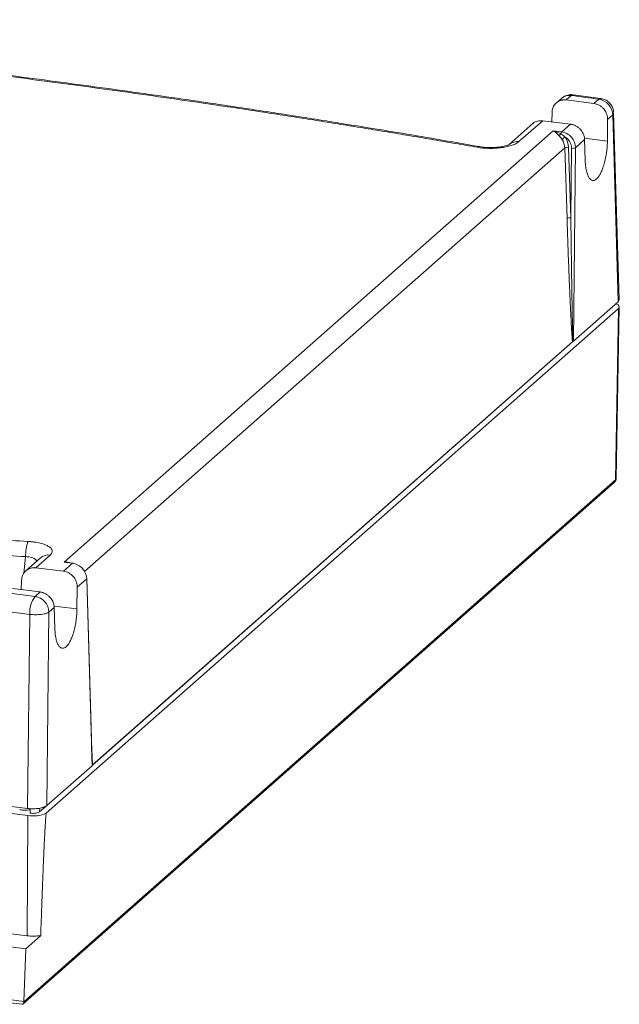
# Model space of a CAD drawing. Header units: millimetres. Extents: x -5 to 111, y 33 to 101.
# Tile 5 of 5: x 71 to 111, y 35 to 101. Entities that reach past the tile are written whole.
import ezdxf

# ---------------------------------------------------------------- set-up
doc = ezdxf.new("R2010")
doc.units = ezdxf.units.MM

msp = doc.modelspace()

# ---------------------------------------------------------------- linework, layer by layer
at = {"color": 7, "linetype": 'Continuous', "lineweight": 15}
for p, q in [((107.196, 95.886), (106.838, 95.57)), ((107.858, 96.079), (107.519, 95.78)), ((109.375, 95.546), (107.519, 95.78)), ((109.831, 95.878), (107.992, 96.127)), ((109.375, 95.546), (109.697, 95.83)), ((106.542, 94.315), (106.565, 94.955)), ((110.276, 93.019), (110.292, 94.478)), ((110.632, 94.777), (110.292, 94.478)), ((110.992, 82.247), (110.632, 94.777)), ((111.056, 82.369), (110.696, 94.916)), ((105.3, 94.214), (103.688, 92.792)), ((105.943, 94.39), (104.349, 92.985)), ((107.799, 94.156), (105.943, 94.39)), ((107.212, 93.639), (107.799, 94.156)), ((73.839, 64.784), (106.639, 93.711)), ((106.639, 93.711), (107.212, 93.639)), ((108.753, 93.12), (108.133, 92.573)), ((108.753, 93.12), (108.793, 91.712)), ((107.57, 87.832), (107.418, 92.563)), ((107.827, 87.871), (107.675, 92.602)), ((107.827, 87.871), (107.875, 92.543)), ((108.133, 92.573), (107.999, 79.608)), ((110.992, 82.247), (107.999, 79.608)), ((110.863, 70.398), (111.076, 81.905)), ((111.012, 81.789), (72.647, 47.954)), ((110.812, 70.307), (111.012, 81.789)), ((107.933, 79.57), (75.748, 51.186)), ((71.089, 35.162), (110.73, 70.122)), ((71.14, 35.319), (110.812, 70.307)), ((72.257, 65.072), (71.27, 64.203)), ((72.918, 65.265), (71.951, 64.412)), ((73.807, 64.179), (74.412, 64.712)), ((74.412, 64.712), (73.839, 64.784)), ((74.437, 64.722), (74.078, 64.767)), ((71.951, 64.412), (73.807, 64.179)), ((70.998, 63.588), (70.974, 62.947)), ((75.362, 63.672), (74.724, 63.11)), ((75.723, 51.143), (75.362, 63.672)), ((75.73, 51.361), (75.375, 63.7)), ((70.039, 62.726), (71.895, 62.492)), ((70.375, 63.023), (72.231, 62.789)), ((71.895, 62.492), (72.231, 62.789)), ((74.709, 61.652), (74.724, 63.11)), ((71.542, 61.288), (69.686, 61.521)), ((72.831, 61.44), (72.691, 48.469)), ((73.185, 61.753), (72.831, 61.44)), ((73.185, 61.753), (73.226, 60.344)), ((71.402, 48.275), (71.542, 61.288)), ((75.688, 52.387), (75.735, 51.165)), ((75.723, 51.143), (72.691, 48.469)), ((71.402, 48.275), (63.408, 49.282)), ((71.41, 47.799), (63.405, 48.807)), ((71.358, 39.739), (71.41, 47.799)), ((71.358, 39.739), (63.352, 40.747)), ((62.709, 39.944), (71.269, 38.865)), ((71.269, 38.865), (72.277, 39.754)), ((71.141, 35.339), (71.269, 38.865)), ((69.641, 35.317), (71.027, 35.143))]:
    msp.add_line(p, q, dxfattribs=at)
at = {"color": 8, "linetype": 'Continuous', "lineweight": 15}
for p, q in [((110.276, 93.019), (108.739, 93.213)), ((107.418, 92.563), (75.211, 64.159)), ((71.14, 64.039), (71.262, 65.16)), ((74.709, 61.652), (73.171, 61.845)), ((72.201, 48.05), (72.21, 48.293)), ((69.64, 35.528), (71.141, 35.339))]:
    msp.add_line(p, q, dxfattribs=at)
at = {"color": 144, "linetype": 'Continuous', "lineweight": 0}
for p, q in [((107.959, 79.585), (75.738, 51.169)), ((73.839, 64.784), (74.075, 64.746)), ((71.58, 47.956), (71.576, 48.265)), ((72.638, 48.435), (72.201, 48.05))]:
    msp.add_line(p, q, dxfattribs=at)
at = {"color": 7, "linetype": 'Continuous', "lineweight": 15, "flags": 128}
for points in [[(111.012, 81.789), (111.062, 81.851), (111.076, 81.915), (111.053, 81.979), (110.993, 82.04), (110.899, 82.096), (110.846, 82.119)], [(75.362, 63.672), (75.372, 63.687), (75.375, 63.7)], [(71.14, 35.319), (71.136, 35.267), (71.126, 35.223), (71.11, 35.187), (71.088, 35.161), (71.062, 35.146), (71.032, 35.142), (71.027, 35.143)]]:
    msp.add_lwpolyline(points, dxfattribs=at)
at = {"color": 8, "linetype": 'Continuous', "lineweight": 15, "flags": 128}
msp.add_lwpolyline([(110.863, 70.398), (110.852, 70.356), (110.812, 70.307)], dxfattribs=at)
at = {"color": 8, "linetype": 'Continuous', "lineweight": 15}
for centre, radius, start, end in [((107.737, 95.262), 0.826, 81.61637, 130.88642), ((104.228, 92.167), 0.827, 81.62119, 130.58765), ((110.563, 70.307), 0.249, 312.10554, 359.94089), ((72.799, 64.443), 0.831, 81.75093, 130.75186), ((74.435, 64.691), 0.031, 85.83582, 137.25057)]:
    msp.add_arc(centre, radius, start, end, dxfattribs=at)
at = {"color": 7, "linetype": 'Continuous', "lineweight": 15}
for centre, radius, start, end in [((109.54, 94.749), 1.093, 1.51035, 81.74985), ((106.919, 93.727), 0.321, 284.76446, 317.04019), ((112.66, 85.669), 9.241, 124.38793, 126.02929), ((107.616, 92.125), 0.48, 82.88426, 114.34202), ((107.953, 92.986), 0.45, 260.03464, 293.5709), ((107.768, 87.394), 0.48, 82.88426, 114.34202), ((74.559, 65.163), 3.297, 162.08964, 180.04129), ((74.428, 64.685), 0.0379, 22.56849, 75.70162), ((73.467, 61.378), 1.927, 144.65743, 182.67706), ((71.739, 61.411), 1.093, 1.51035, 81.74985), ((71.769, 49.946), 2.176, 260.52013, 293.78292), ((71.762, 42.997), 3.284, 262.92711, 279.02541), ((71.916, 35.311), 0.776, 177.90629, 179.36941)]:
    msp.add_arc(centre, radius, start, end, dxfattribs=at)
for points, knots in [([(101.539, 92.609), (101.056, 92.693), (100.089, 92.862), (98.634, 93.113), (97.175, 93.36), (95.712, 93.605), (94.245, 93.847), (92.774, 94.087), (91.299, 94.324), (89.82, 94.558), (88.337, 94.789), (86.85, 95.018), (83.118, 95.583), (77.096, 96.451), (68.709, 97.561), (60.224, 98.584), (53.556, 99.311), (48.765, 99.798), (45.885, 100.08), (42.997, 100.353), (40.1, 100.615), (37.196, 100.868), (35.253, 101.028), (34.282, 101.109)], [0, 0, 0, 0, 0.022711, 0.045419, 0.068125, 0.090829, 0.113532, 0.136235, 0.158938, 0.181643, 0.204349, 0.227058, 0.24977, 0.374882, 0.5, 0.625112, 0.750231, 0.791865, 0.833491, 0.875114, 0.916736, 0.958364, 1, 1, 1, 1]), ([(101.706, 92.652), (100.744, 92.819), (98.908, 93.139), (96.267, 93.585), (93.879, 93.979), (91.747, 94.322), (89.875, 94.619), (88.181, 94.882), (86.588, 95.126), (85.001, 95.365), (83.408, 95.602), (80.373, 96.045), (75.872, 96.678), (70.605, 97.373), (66.026, 97.946), (62.214, 98.403), (58.529, 98.826), (55.723, 99.135), (53.668, 99.355), (52.185, 99.511), (50.432, 99.692), (48.4, 99.896), (46.105, 100.12), (43.548, 100.363), (40.731, 100.62), (37.641, 100.891), (35.484, 101.07), (34.361, 101.163)], [0, 0, 0, 0, 0.04508, 0.086075, 0.122977, 0.155779, 0.184475, 0.209061, 0.233442, 0.257297, 0.281446, 0.305889, 0.394965, 0.484381, 0.541282, 0.598171, 0.652724, 0.703201, 0.720944, 0.742392, 0.767816, 0.797215, 0.830584, 0.867217, 0.907669, 0.951933, 1, 1, 1, 1]), ([(107.519, 95.78), (107.489, 95.783), (107.43, 95.789), (107.342, 95.787), (107.256, 95.776), (107.141, 95.75), (107.002, 95.695), (106.862, 95.599), (106.751, 95.484), (106.671, 95.363), (106.613, 95.233), (106.576, 95.098), (106.569, 95.003), (106.565, 94.955)], [0, 0, 0, 0, 0.061012, 0.121523, 0.182082, 0.243237, 0.371315, 0.499767, 0.605504, 0.71162, 0.808026, 0.903425, 1, 1, 1, 1]), ([(107.991, 96.12), (107.97, 96.125), (107.852, 96.155), (107.623, 96.117), (107.37, 96.031), (107.252, 95.921), (107.209, 95.881)], [0, 0, 0, 0, 0.073232, 0.431338, 0.794298, 1, 1, 1, 1]), ([(110.682, 94.969), (110.682, 95.007), (110.683, 95.097), (110.626, 95.268), (110.52, 95.479), (110.322, 95.683), (110.085, 95.828), (109.908, 95.857), (109.83, 95.871)], [0, 0, 0, 0, 0.082809, 0.20027, 0.395278, 0.604995, 0.82372, 1, 1, 1, 1]), ([(110.292, 94.478), (110.292, 94.503), (110.291, 94.555), (110.282, 94.632), (110.267, 94.718), (110.242, 94.81), (110.197, 94.926), (110.13, 95.055), (110.024, 95.197), (109.889, 95.33), (109.726, 95.437), (109.553, 95.514), (109.434, 95.535), (109.375, 95.546)], [0, 0, 0, 0, 0.0514373, 0.102783, 0.1543684, 0.2216331, 0.2892355, 0.3946762, 0.5004259, 0.62852, 0.7569305, 0.8783872, 1, 1, 1, 1]), ([(105.288, 94.201), (105.289, 94.203), (105.361, 94.295), (105.59, 94.391), (105.827, 94.39), (105.943, 94.39)], [0, 0, 0, 0, 0.011046, 0.518529, 1, 1, 1, 1]), ([(107.799, 94.156), (107.829, 94.152), (107.888, 94.143), (107.976, 94.119), (108.063, 94.087), (108.179, 94.033), (108.318, 93.945), (108.458, 93.817), (108.569, 93.679), (108.641, 93.554), (108.69, 93.442), (108.722, 93.34), (108.746, 93.232), (108.75, 93.158), (108.753, 93.12)], [0, 0, 0, 0, 0.060994, 0.121479, 0.182013, 0.243148, 0.371255, 0.499733, 0.605011, 0.710664, 0.777937, 0.845555, 0.922691, 1, 1, 1, 1]), ([(107.212, 93.639), (107.202, 93.63), (107.191, 93.614), (107.17, 93.569), (107.161, 93.539), (107.154, 93.508)], [0, 0, 0, 0, 0.5, 0.5, 1, 1, 1, 1]), ([(107.212, 93.639), (107.456, 93.608), (107.696, 93.476), (108.036, 93.082), (108.135, 92.823), (108.133, 92.573)], [0, 0, 0, 0, 0.5, 0.5, 1, 1, 1, 1]), ([(107.875, 92.543), (107.875, 92.567), (107.874, 92.616), (107.864, 92.69), (107.845, 92.775), (107.812, 92.872), (107.761, 92.974), (107.698, 93.071), (107.622, 93.157), (107.537, 93.234), (107.473, 93.274), (107.44, 93.294)], [0, 0, 0, 0, 0.082426, 0.165659, 0.250464, 0.374118, 0.50042, 0.624383, 0.750276, 0.873968, 1, 1, 1, 1]), ([(104.349, 92.985), (104.331, 92.97), (104.296, 92.941), (104.232, 92.898), (104.148, 92.85), (104.039, 92.798), (103.852, 92.726), (103.579, 92.648), (103.201, 92.58), (102.788, 92.54), (102.43, 92.531), (102.146, 92.541), (101.936, 92.555), (101.732, 92.577), (101.603, 92.598), (101.539, 92.609)], [0, 0, 0, 0, 0.041628, 0.083286, 0.12516, 0.187851, 0.250286, 0.375032, 0.500082, 0.624843, 0.749677, 0.812242, 0.875099, 0.937448, 1, 1, 1, 1]), ([(103.687, 92.792), (103.681, 92.788), (103.668, 92.779), (103.574, 92.74), (103.413, 92.692), (103.176, 92.643), (102.867, 92.604), (102.499, 92.586), (102.091, 92.597), (101.836, 92.633), (101.706, 92.652)], [0, 0, 0, 0, 0.093192, 0.194814, 0.305356, 0.425543, 0.555335, 0.694353, 0.843074, 1, 1, 1, 1]), ([(110.276, 93.019), (110.275, 92.976), (110.274, 92.888), (110.268, 92.755), (110.259, 92.622), (110.247, 92.489), (110.232, 92.355), (110.214, 92.221), (110.178, 91.993), (110.115, 91.678), (110.012, 91.32), (109.898, 91.015), (109.747, 90.711), (109.551, 90.455), (109.354, 90.364), (109.2, 90.4), (109.082, 90.499), (108.975, 90.673), (108.9, 90.893), (108.852, 91.106), (108.823, 91.293), (108.802, 91.494), (108.796, 91.639), (108.793, 91.712)], [0, 0, 0, 0, 0.021448, 0.042677, 0.063775, 0.084831, 0.105935, 0.127178, 0.148647, 0.215006, 0.281449, 0.340024, 0.398682, 0.500025, 0.601332, 0.6599, 0.718552, 0.784917, 0.851367, 0.888749, 0.925662, 0.962585, 1, 1, 1, 1]), ([(107.933, 79.57), (107.926, 79.65), (107.913, 79.825), (107.894, 80.112), (107.874, 80.446), (107.844, 80.979), (107.805, 81.745), (107.758, 82.771), (107.71, 83.922), (107.661, 85.17), (107.614, 86.485), (107.584, 87.38), (107.57, 87.832)], [0, 0, 0, 0, 0.029858, 0.065293, 0.106316, 0.152935, 0.260605, 0.386123, 0.52566, 0.677705, 0.837437, 1, 1, 1, 1]), ([(107.827, 87.871), (107.847, 86.049), (107.872, 84.241), (107.909, 82.032), (107.921, 81.379), (107.945, 80.302), (107.956, 79.878), (107.966, 79.589)], [0, 0, 0, 0, 0.5, 0.5, 0.75, 0.75, 1, 1, 1, 1]), ([(110.992, 82.247), (111.017, 82.273), (111.056, 82.313), (111.051, 82.354), (111.049, 82.369)], [0, 0, 0, 0, 0.645309, 1, 1, 1, 1]), ([(107.999, 79.608), (107.995, 79.605), (107.986, 79.598), (107.973, 79.592), (107.966, 79.589)], [0, 0, 0, 0, 0.499989, 1, 1, 1, 1]), ([(3.874, 74.291), (4.512, 74.16), (5.824, 73.918), (7.166, 73.691), (9.185, 73.359), (13.266, 72.728), (20.168, 71.757), (28.543, 70.662), (36.985, 69.623), (45.483, 68.636), (54.035, 67.705), (61.211, 66.989), (66.282, 66.542), (69.205, 66.317), (70.679, 66.218), (71.422, 66.177)], [0, 0, 0, 0, 0.03125, 0.0625, 0.0625, 0.125, 0.25, 0.375, 0.5, 0.625, 0.75, 0.875, 0.9375, 0.96875, 1, 1, 1, 1]), ([(71.262, 65.16), (70.514, 65.202), (69.773, 65.252), (68.297, 65.358), (67.562, 65.414), (65.365, 65.591), (63.91, 65.72), (59.555, 66.119), (56.67, 66.407), (50.919, 67.007), (48.053, 67.319), (42.341, 67.961), (39.496, 68.292), (33.823, 68.97), (30.996, 69.318), (25.363, 70.033), (22.556, 70.4), (16.975, 71.158), (14.2, 71.548), (10.082, 72.167), (8.716, 72.378), (6.688, 72.712), (6.016, 72.826), (4.681, 73.062), (4.019, 73.185), (3.369, 73.318)], [0, 0, 0, 0, 0.03125, 0.03125, 0.0625, 0.0625, 0.125, 0.125, 0.25, 0.25, 0.375, 0.375, 0.5, 0.5, 0.625, 0.625, 0.75, 0.75, 0.875, 0.875, 0.9375, 0.9375, 0.96875, 0.96875, 1, 1, 1, 1]), ([(110.728, 70.12), (110.762, 70.155), (110.809, 70.205), (110.853, 70.305), (110.859, 70.362), (110.863, 70.398)], [0, 0, 0, 0, 0.474032, 0.67024, 1, 1, 1, 1]), ([(71.422, 66.177), (71.459, 66.174), (71.532, 66.17), (71.639, 66.161), (71.745, 66.149), (71.884, 66.131), (72.051, 66.104), (72.302, 66.051), (72.577, 65.966), (72.83, 65.843), (72.998, 65.705), (73.061, 65.573), (73.056, 65.458), (73.013, 65.359), (72.95, 65.297), (72.918, 65.265)], [0, 0, 0, 0, 0.031309, 0.062511, 0.09371, 0.12501, 0.187759, 0.25025, 0.37511, 0.499942, 0.624183, 0.750181, 0.833394, 0.916118, 1, 1, 1, 1]), ([(75.362, 63.672), (75.356, 63.915), (75.25, 64.167), (74.899, 64.552), (74.656, 64.681), (74.412, 64.712)], [0, 0, 0, 0, 0.5, 0.5, 1, 1, 1, 1]), ([(71.951, 64.412), (71.924, 64.415), (71.87, 64.421), (71.79, 64.42), (71.711, 64.412), (71.605, 64.392), (71.477, 64.347), (71.337, 64.264), (71.216, 64.155), (71.131, 64.04), (71.073, 63.929), (71.035, 63.826), (71.007, 63.712), (71.001, 63.629), (70.998, 63.588)], [0, 0, 0, 0, 0.0557029, 0.1110322, 0.1664064, 0.2222431, 0.3381434, 0.4543949, 0.5698454, 0.6856761, 0.7589066, 0.8324875, 0.9161556, 1, 1, 1, 1]), ([(74.724, 63.11), (74.724, 63.136), (74.724, 63.187), (74.715, 63.265), (74.699, 63.35), (74.674, 63.442), (74.63, 63.558), (74.562, 63.687), (74.457, 63.83), (74.321, 63.962), (74.158, 64.07), (73.985, 64.146), (73.867, 64.168), (73.807, 64.179)], [0, 0, 0, 0, 0.051437, 0.102783, 0.154368, 0.221633, 0.289236, 0.394676, 0.500426, 0.62852, 0.756931, 0.878387, 1, 1, 1, 1]), ([(72.231, 62.789), (72.261, 62.784), (72.32, 62.775), (72.409, 62.751), (72.495, 62.72), (72.611, 62.666), (72.751, 62.578), (72.891, 62.449), (73.001, 62.311), (73.074, 62.187), (73.122, 62.074), (73.155, 61.973), (73.178, 61.865), (73.183, 61.79), (73.185, 61.753)], [0, 0, 0, 0, 0.0609937, 0.1214794, 0.1820128, 0.2431482, 0.3712552, 0.4997329, 0.6050109, 0.7106643, 0.777937, 0.845555, 0.9226907, 1, 1, 1, 1]), ([(72.831, 61.44), (72.828, 61.438), (72.823, 61.434), (72.811, 61.426), (72.789, 61.413), (72.736, 61.386), (72.645, 61.352), (72.497, 61.315), (72.351, 61.291), (72.206, 61.276), (72.081, 61.268), (71.925, 61.264), (71.738, 61.268), (71.611, 61.281), (71.542, 61.288)], [0, 0, 0, 0, 0.014152, 0.028431, 0.057362, 0.116635, 0.240104, 0.347119, 0.499976, 0.563767, 0.645683, 0.745708, 0.863822, 1, 1, 1, 1]), ([(74.709, 61.652), (74.708, 61.608), (74.706, 61.521), (74.7, 61.388), (74.691, 61.255), (74.679, 61.121), (74.664, 60.988), (74.646, 60.853), (74.611, 60.626), (74.547, 60.311), (74.445, 59.952), (74.331, 59.648), (74.18, 59.344), (73.984, 59.088), (73.786, 58.996), (73.633, 59.032), (73.515, 59.131), (73.408, 59.306), (73.333, 59.525), (73.285, 59.739), (73.255, 59.926), (73.235, 60.127), (73.229, 60.271), (73.226, 60.344)], [0, 0, 0, 0, 0.021448, 0.042677, 0.063775, 0.084831, 0.105935, 0.127178, 0.148647, 0.215006, 0.281449, 0.340024, 0.398682, 0.500025, 0.601332, 0.6599, 0.718552, 0.784917, 0.851367, 0.888749, 0.925662, 0.962585, 1, 1, 1, 1]), ([(75.735, 51.165), (75.735, 51.161), (75.733, 51.154), (75.726, 51.146), (75.723, 51.143)], [0, 0, 0, 0, 0.500012, 1, 1, 1, 1]), ([(72.691, 48.469), (72.681, 48.461), (72.662, 48.446), (72.627, 48.423), (72.583, 48.399), (72.526, 48.374), (72.44, 48.342), (72.323, 48.31), (72.162, 48.28), (71.98, 48.259), (71.783, 48.252), (71.586, 48.255), (71.463, 48.268), (71.402, 48.275)], [0, 0, 0, 0, 0.048341, 0.096611, 0.14509, 0.210815, 0.276867, 0.388485, 0.500407, 0.627063, 0.754037, 0.876936, 1, 1, 1, 1]), ([(72.647, 47.954), (72.642, 47.905), (72.63, 47.798), (72.616, 47.621), (72.6, 47.412), (72.584, 47.171), (72.568, 46.899), (72.551, 46.595), (72.533, 46.259), (72.515, 45.891), (72.496, 45.491), (72.476, 45.06), (72.457, 44.596), (72.436, 44.101), (72.415, 43.574), (72.393, 43.015), (72.371, 42.425), (72.348, 41.802), (72.325, 41.148), (72.301, 40.461), (72.285, 39.994), (72.277, 39.754)], [0, 0, 0, 0, 0.017224, 0.038325, 0.06333, 0.092255, 0.125113, 0.16191, 0.202651, 0.24734, 0.295979, 0.348572, 0.40512, 0.465623, 0.530084, 0.598504, 0.670882, 0.747221, 0.82752, 0.911779, 1, 1, 1, 1])]:
    msp.add_open_spline(points, degree=3, knots=knots, dxfattribs=at)
at = {"color": 8, "linetype": 'Continuous', "lineweight": 15}
for points, knots in [([(107.991, 96.121), (107.976, 96.124), (107.934, 96.133), (107.888, 96.1), (107.858, 96.079)], [0, 0, 0, 0, 0.353348, 1, 1, 1, 1]), ([(109.697, 95.83), (109.726, 95.851), (109.773, 95.884), (109.815, 95.875), (109.83, 95.872)], [0, 0, 0, 0, 0.6472894, 1, 1, 1, 1]), ([(110.696, 94.916), (110.696, 94.916), (110.708, 94.87), (110.67, 94.824), (110.632, 94.777)], [0, 0, 0, 0, 0.003434, 1, 1, 1, 1]), ([(101.539, 92.609), (101.59, 92.638), (101.649, 92.673), (101.7, 92.648), (101.707, 92.644)], [0, 0, 0, 0, 0.856558, 1, 1, 1, 1]), ([(72.016, 64.86), (71.998, 64.89), (71.957, 64.956), (71.839, 65.041), (71.677, 65.111), (71.481, 65.154), (71.335, 65.158), (71.262, 65.16)], [0, 0, 0, 0, 0.170414, 0.381413, 0.58881, 0.794494, 1, 1, 1, 1]), ([(75.702, 52.343), (75.708, 52.212), (75.728, 51.83), (75.74, 51.442), (75.748, 51.186)], [0, 0, 0, 0, 0.340467, 1, 1, 1, 1])]:
    msp.add_open_spline(points, degree=3, knots=knots, dxfattribs=at)
at = {"color": 7, "linetype": 'Continuous', "lineweight": 15}
for points in [[(109.697, 95.83), (109.084, 95.913), (108.471, 95.996), (107.858, 96.079)], [(107.001, 93.417), (106.879, 93.552), (106.758, 93.653), (106.639, 93.711)], [(106.639, 93.711), (106.812, 93.668), (106.987, 93.598), (107.154, 93.508)], [(107.224, 93.142), (107.155, 93.242), (107.076, 93.334), (107.001, 93.417)], [(107.154, 93.508), (107.245, 93.455), (107.344, 93.386), (107.441, 93.295)], [(107.418, 92.563), (107.412, 92.765), (107.344, 92.97), (107.224, 93.142)], [(107.441, 93.295), (107.585, 93.089), (107.667, 92.844), (107.675, 92.602)], [(107.933, 79.57), (107.941, 79.577), (107.952, 79.584), (107.966, 79.589)], [(75.735, 51.165), (75.736, 51.172), (75.74, 51.179), (75.748, 51.186)]]:
    msp.add_open_spline(points, degree=3, dxfattribs=at)
at = {"color": 144, "linetype": 'Continuous', "lineweight": 0}
for points, knots in [([(74.253, 64.745), (74.217, 64.757), (74.084, 64.8), (73.942, 64.791), (73.839, 64.784)], [0, 0, 0, 0, 0.271722, 1, 1, 1, 1]), ([(71.577, 48.188), (71.545, 48.183), (71.405, 48.16), (71.15, 48.157), (70.951, 48.176), (70.868, 48.185)], [0, 0, 0, 0, 0.144433, 0.6401058, 1, 1, 1, 1]), ([(72.201, 48.05), (72.158, 48.012), (71.969, 47.943), (71.695, 47.942), (71.58, 47.956)], [0, 0, 0, 0, 0.656223, 1.31245, 1.31245, 1.31245, 1.31245])]:
    msp.add_open_spline(points, degree=3, knots=knots, dxfattribs=at)

doc.saveas('drawing.dxf')
